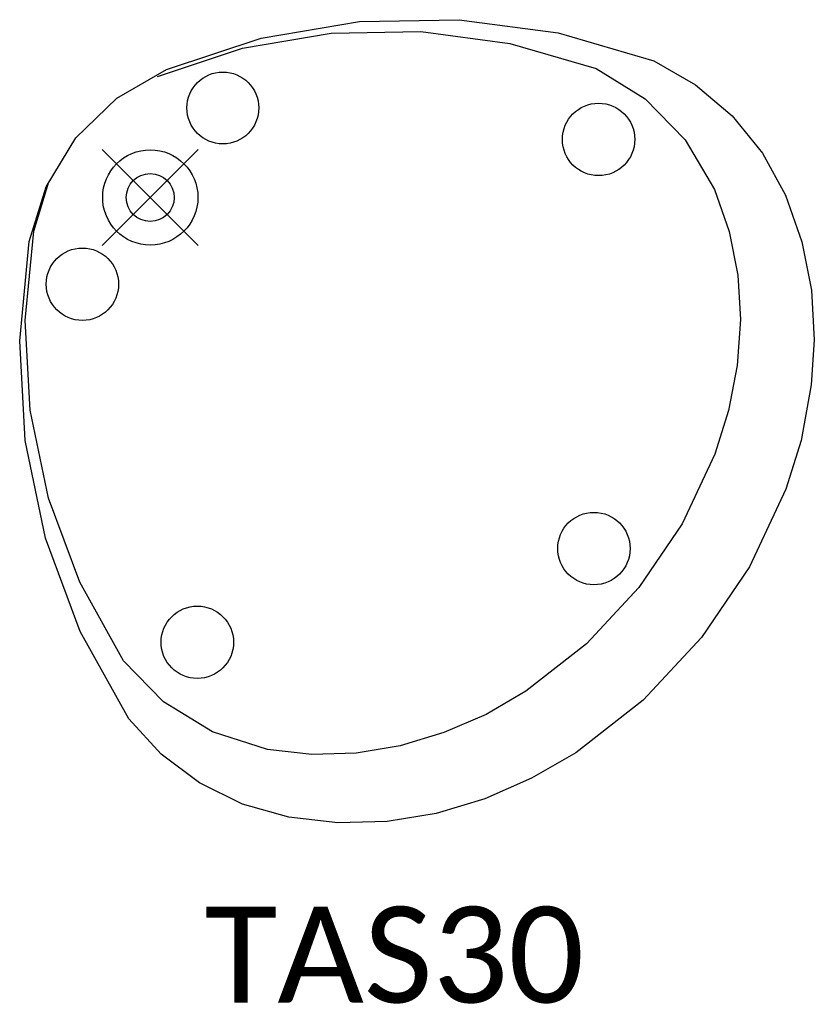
# Model space of a CAD drawing. Header units: inches. Extents: x -2.7 to 13.8, y -16.8 to 3.7.
import ezdxf

# ---------------------------------------------------------------- set-up
doc = ezdxf.new("R2010")
doc.units = ezdxf.units.IN
doc.header["$MEASUREMENT"] = 0
doc.header["$PDMODE"] = 35
doc.header["$PDSIZE"] = 1
doc.layers.add('A-FURN-P-TABL', color=2, linetype='Continuous')
doc.layers.add('A-FURN-P-TABL-TN', color=2, linetype='Continuous')
doc.styles.add('MtXpl_Calibri', font='calibri.ttf')

msp = doc.modelspace()

# ---------------------------------------------------------------- linework, layer by layer
at = {"layer": 'A-FURN-P-TABL'}
for p, q in [((4.365, 3.67), (6.445, 3.707)), ((6.445, 3.707), (8.506, 3.431)), ((2.315, 3.32), (4.365, 3.67)), ((0.341, 2.667), (2.315, 3.32)), ((1.928, 3.112), (3.773, 3.426)), ((3.773, 3.426), (5.645, 3.459)), ((5.645, 3.459), (7.5, 3.211)), ((8.506, 3.431), (10.503, 2.848)), ((0.151, 2.523), (1.928, 3.112)), ((7.5, 3.211), (9.297, 2.687)), ((9.297, 2.687), (10.318, 2.058)), ((10.503, 2.848), (11.371, 2.35)), ((-0.694, 2.073), (0.341, 2.667)), ((11.371, 2.35), (12.133, 1.702)), ((-1.55, 1.241), (-0.694, 2.073)), ((10.318, 2.058), (11.157, 1.201)), ((12.133, 1.702), (12.765, 0.926)), ((-2.171, 0.224), (-1.55, 1.241)), ((11.157, 1.201), (11.764, 0.166)), ((12.765, 0.926), (13.244, 0.047)), ((-2.521, -0.917), (-2.171, 0.224)), ((-2.424, -0.702), (-2.11, 0.325)), ((11.764, 0.166), (12.071, -0.709)), ((13.244, 0.047), (13.585, -0.925)), ((-2.605, -2.565), (-2.424, -0.702)), ((12.071, -0.709), (12.253, -1.618)), ((-2.721, -2.987), (-2.521, -0.917)), ((13.585, -0.925), (13.788, -1.935)), ((12.253, -1.618), (12.306, -2.544)), ((13.788, -1.935), (13.847, -2.964)), ((-2.503, -4.434), (-2.605, -2.565)), ((12.306, -2.544), (12.239, -3.499)), ((-2.608, -5.064), (-2.721, -2.987)), ((13.847, -2.964), (13.78, -3.905)), ((12.239, -3.499), (12.061, -4.439)), ((13.78, -3.905), (13.574, -5.069)), ((-2.121, -6.267), (-2.503, -4.434)), ((12.061, -4.439), (11.774, -5.352)), ((-2.184, -7.1), (-2.608, -5.064)), ((13.574, -5.069), (13.256, -6.084)), ((11.774, -5.352), (11.091, -6.804)), ((13.256, -6.084), (12.496, -7.697)), ((-1.468, -8.021), (-2.121, -6.267)), ((11.091, -6.804), (10.19, -8.133)), ((-1.458, -9.049), (-2.184, -7.1)), ((12.496, -7.697), (11.495, -9.173)), ((-0.559, -9.657), (-1.468, -8.021)), ((10.19, -8.133), (9.094, -9.305)), ((-0.448, -10.867), (-1.458, -9.049)), ((11.495, -9.173), (10.277, -10.476)), ((9.094, -9.305), (7.829, -10.293)), ((0.28, -10.514), (-0.559, -9.657)), ((7.829, -10.293), (7.002, -10.775)), ((1.302, -11.143), (0.28, -10.514)), ((10.277, -10.476), (8.872, -11.574)), ((0.23, -11.603), (-0.448, -10.867)), ((7.002, -10.775), (6.125, -11.157)), ((2.446, -11.505), (1.302, -11.143)), ((6.125, -11.157), (5.209, -11.434)), ((5.209, -11.434), (4.294, -11.587)), ((1.031, -12.203), (0.23, -11.603)), ((3.367, -11.611), (2.446, -11.505)), ((4.294, -11.587), (3.367, -11.611)), ((8.872, -11.574), (7.953, -12.109)), ((7.953, -12.109), (6.978, -12.533)), ((1.928, -12.647), (1.031, -12.203)), ((2.89, -12.92), (1.928, -12.647)), ((6.978, -12.533), (5.96, -12.841)), ((3.914, -13.038), (2.89, -12.92)), ((5.96, -12.841), (4.944, -13.011)), ((4.944, -13.011), (3.914, -13.038))]:
    msp.add_line(p, q, dxfattribs=at)
for centre, radius in [((1.515, 1.867), 0.749), ((9.349, 1.211), 0.755), ((0.002, 0.001), 0.993), ((-1.414, -1.808), 0.755), ((9.252, -7.319), 0.755), ((0.983, -9.273), 0.755)]:
    msp.add_circle(centre, radius, dxfattribs=at)
msp.add_point((0, 0), dxfattribs=at)

# ---------------------------------------------------------------- texts
at = {"layer": 'A-FURN-P-TABL-TN', "style": 'MtXpl_Calibri'}
msp.add_text('TAS30', height=2, dxfattribs=at).set_placement((1.133, -16.785))

doc.saveas('drawing.dxf')
